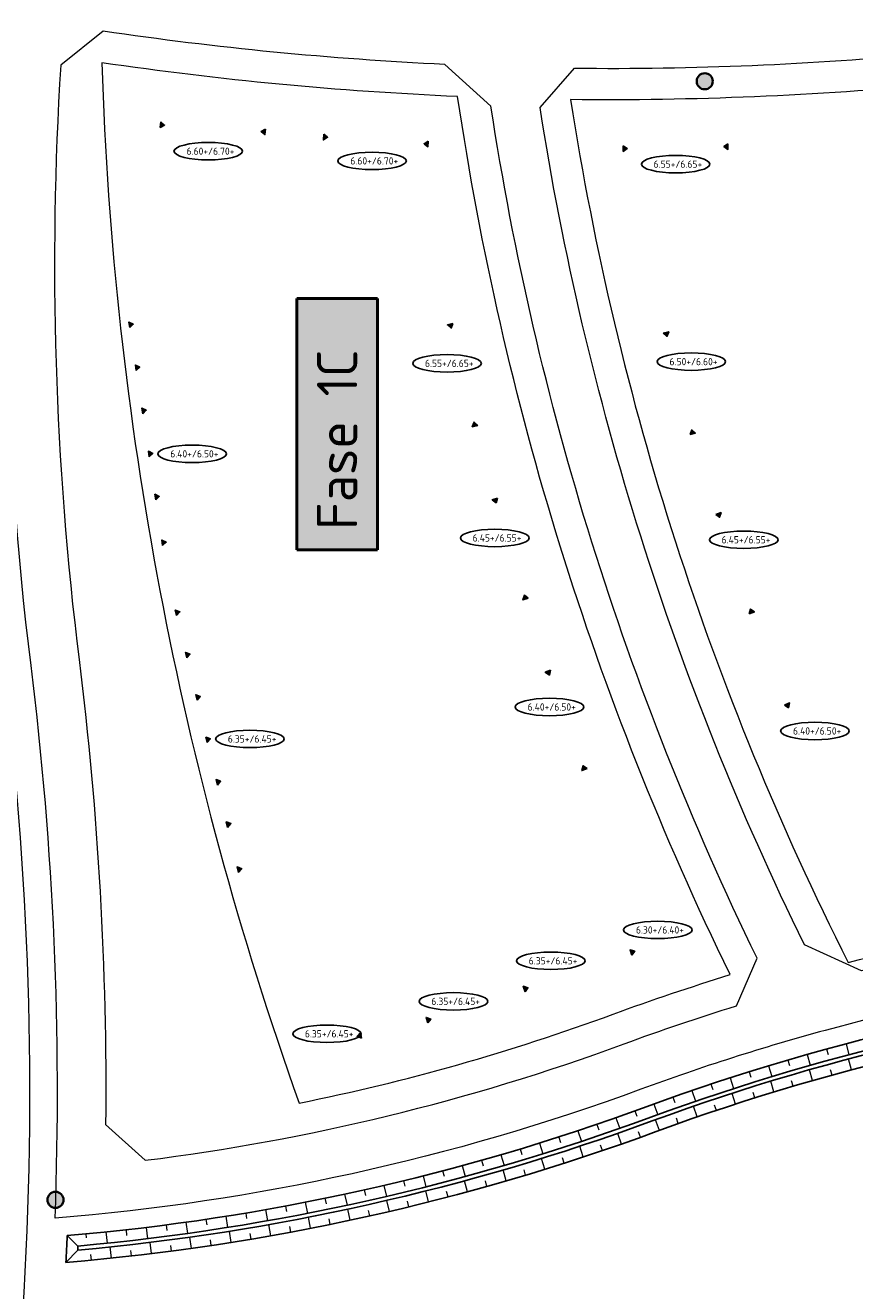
# Model space of a CAD drawing. Extents: x 168028 to 170416, y 448671 to 449636.
# Tile 12 of 32: x 168294 to 168397, y 449013 to 449170. Entities that reach past the tile are written whole.
import ezdxf
from ezdxf.enums import TextEntityAlignment as Align

# ---------------------------------------------------------------- set-up
doc = ezdxf.new("R2010")
doc.units = 0
doc.layers.add('N-GV-GR-BOOM_KNELPUNT-G', color=7, linetype='Continuous', lineweight=35, true_color=0xff8000)
doc.layers.add('N01-WE-KG-KADASTRAAL-O', color=150, linetype='Continuous', lineweight=18, true_color=0x007fff)
for name, color, linetype, lineweight in [('N-RO-OG-TOPOGRAFIE_BEBOUWING_ENTREE-S', 7, 'Continuous', 25), ('N-WA-GW-GRONDWERKLIJN-G', 90, 'Continuous', 25), ('N-WE-GW-TALUDARCERING_KORT-G', 90, 'Continuous', 13), ('N-WE-GW-TALUDARCERING_LANG-G', 90, 'Continuous', 13), ('N-WE-VH-KANTVERHARDING-G', 210, 'Continuous', 18), ('N-XX-AL-PEILMAAT_VLOERPEIL-S', 7, 'Continuous', 25), ('X-XX-AL-FASE-T50', 130, 'Continuous', 50)]:
    doc.layers.add(name, color=color, linetype=linetype, lineweight=lineweight)
doc.styles.add('NLCS-ISO', font='NLCS-ISO.ttf')
doc.styles.add('NLCS-ISO-ANNOTATIEF-T50', font='NLCS-ISO.ttf', dxfattribs={"height": 5})

msp = doc.modelspace()

# ---------------------------------------------------------------- hatches: boundary and pattern name
at = {"layer": 'N-GV-GR-BOOM_KNELPUNT-G'}
h = msp.add_hatch(color=256, dxfattribs=at)
h.dxf.hatch_style = 1
edge = h.paths.add_edge_path()
edge.add_arc((168378.433, 449162.798), 1, 0, 360)
h = msp.add_hatch(color=256, dxfattribs=at)
h.dxf.hatch_style = 1
edge = h.paths.add_edge_path()
edge.add_arc((168297.862, 449024.099), 1, 0, 360)
at = {"layer": 'N-RO-OG-TOPOGRAFIE_BEBOUWING_ENTREE-S'}
for points in [[(168310.95, 449157.774), (168310.871, 449157.079), (168311.407, 449157.37)], [(168323.922, 449156.871), (168323.844, 449156.175), (168323.386, 449156.579)], [(168331.156, 449156.226), (168331.11, 449155.527), (168331.632, 449155.844)], [(168344.128, 449155.37), (168344.082, 449154.671), (168343.606, 449155.054)], [(168381.305, 449155.045), (168381.318, 449154.346), (168380.812, 449154.686)], [(168368.307, 449154.801), (168368.321, 449154.101), (168368.814, 449154.46)], [(168307.077, 449132.253), (168306.973, 449132.945), (168307.519, 449132.674)], [(168347.19, 449132.757), (168346.509, 449132.592), (168346.967, 449132.189)], [(168373.279, 449131.554), (168373.956, 449131.734), (168373.746, 449131.161)], [(168307.884, 449126.914), (168307.779, 449127.606), (168308.326, 449127.335)], [(168308.691, 449121.574), (168308.586, 449122.267), (168309.133, 449121.995)], [(168350.257, 449120.124), (168349.577, 449119.959), (168349.799, 449120.527)], [(168376.608, 449118.988), (168377.285, 449119.167), (168376.818, 449119.561)], [(168309.497, 449116.235), (168309.393, 449116.927), (168309.939, 449116.656)], [(168310.304, 449110.896), (168310.199, 449111.588), (168310.746, 449111.316)], [(168352.727, 449111.119), (168352.058, 449110.914), (168352.539, 449110.539)], [(168379.788, 449109.09), (168380.451, 449109.313), (168380.279, 449108.728)], [(168311.162, 449105.213), (168311.058, 449105.905), (168311.605, 449105.634)], [(168356.534, 449098.689), (168355.865, 449098.484), (168356.053, 449099.065)], [(168312.9, 449096.536), (168312.736, 449097.217), (168313.304, 449096.993)], [(168383.94, 449096.771), (168384.604, 449096.994), (168384.112, 449097.356)], [(168314.164, 449091.286), (168314, 449091.967), (168314.568, 449091.743)], [(168359.302, 449089.761), (168358.646, 449089.517), (168359.148, 449089.17)], [(168315.428, 449086.036), (168315.265, 449086.717), (168315.833, 449086.494)], [(168388.316, 449085.454), (168388.968, 449085.709), (168388.823, 449085.116)], [(168316.693, 449080.786), (168316.529, 449081.467), (168317.097, 449081.244)], [(168363.835, 449077.577), (168363.179, 449077.333), (168363.332, 449077.923)], [(168317.957, 449075.536), (168317.793, 449076.217), (168318.361, 449075.994)], [(168319.222, 449070.287), (168319.058, 449070.967), (168319.626, 449070.744)], [(168320.568, 449064.696), (168320.404, 449065.377), (168320.972, 449065.154)], [(168369.385, 449054.427), (168369.158, 449055.09), (168369.745, 449054.92)], [(168356.138, 449049.91), (168355.912, 449050.573), (168356.498, 449050.403)], [(168344.053, 449046.046), (168343.862, 449046.72), (168344.439, 449046.519)], [(168335.858, 449044.151), (168335.703, 449044.834), (168335.293, 449044.382)]]:
    msp.add_hatch(color=256, dxfattribs=at).paths.add_polyline_path(points)

# ---------------------------------------------------------------- linework, layer by layer
at = {"layer": 'N-GV-GR-BOOM_KNELPUNT-G'}
for centre in [(168378.433, 449162.798), (168297.862, 449024.099)]:
    msp.add_circle(centre, 1, dxfattribs=at)
at = {"layer": 'N-RO-OG-TOPOGRAFIE_BEBOUWING_ENTREE-S'}
for points in [[(168310.95, 449157.774), (168310.871, 449157.079), (168311.407, 449157.37)], [(168323.922, 449156.871), (168323.844, 449156.175), (168323.386, 449156.579)], [(168331.156, 449156.226), (168331.11, 449155.527), (168331.632, 449155.844)], [(168344.128, 449155.37), (168344.082, 449154.671), (168343.606, 449155.054)], [(168381.305, 449155.045), (168381.318, 449154.346), (168380.812, 449154.686)], [(168368.307, 449154.801), (168368.321, 449154.101), (168368.814, 449154.46)], [(168307.077, 449132.253), (168306.973, 449132.945), (168307.519, 449132.674)], [(168347.19, 449132.757), (168346.509, 449132.592), (168346.967, 449132.189)], [(168373.279, 449131.554), (168373.956, 449131.734), (168373.746, 449131.161)], [(168307.884, 449126.914), (168307.779, 449127.606), (168308.326, 449127.335)], [(168308.691, 449121.574), (168308.586, 449122.267), (168309.133, 449121.995)], [(168350.257, 449120.124), (168349.577, 449119.959), (168349.799, 449120.527)], [(168376.608, 449118.988), (168377.285, 449119.167), (168376.818, 449119.561)], [(168309.497, 449116.235), (168309.393, 449116.927), (168309.939, 449116.656)], [(168310.304, 449110.896), (168310.199, 449111.588), (168310.746, 449111.316)], [(168352.727, 449111.119), (168352.058, 449110.914), (168352.539, 449110.539)], [(168379.788, 449109.09), (168380.451, 449109.313), (168380.279, 449108.728)], [(168311.162, 449105.213), (168311.058, 449105.905), (168311.605, 449105.634)], [(168356.534, 449098.689), (168355.865, 449098.484), (168356.053, 449099.065)], [(168312.9, 449096.536), (168312.736, 449097.217), (168313.304, 449096.993)], [(168383.94, 449096.771), (168384.604, 449096.994), (168384.112, 449097.356)], [(168314.164, 449091.286), (168314, 449091.967), (168314.568, 449091.743)], [(168359.302, 449089.761), (168358.646, 449089.517), (168359.148, 449089.17)], [(168315.428, 449086.036), (168315.265, 449086.717), (168315.833, 449086.494)], [(168388.316, 449085.454), (168388.968, 449085.709), (168388.823, 449085.116)], [(168316.693, 449080.786), (168316.529, 449081.467), (168317.097, 449081.244)], [(168363.835, 449077.577), (168363.179, 449077.333), (168363.332, 449077.923)], [(168317.957, 449075.536), (168317.793, 449076.217), (168318.361, 449075.994)], [(168319.222, 449070.287), (168319.058, 449070.967), (168319.626, 449070.744)], [(168320.568, 449064.696), (168320.404, 449065.377), (168320.972, 449065.154)], [(168369.385, 449054.427), (168369.158, 449055.09), (168369.745, 449054.92)], [(168356.138, 449049.91), (168355.912, 449050.573), (168356.498, 449050.403)], [(168344.053, 449046.046), (168343.862, 449046.72), (168344.439, 449046.519)], [(168335.858, 449044.151), (168335.703, 449044.834), (168335.293, 449044.382)]]:
    msp.add_lwpolyline(points, close=True, dxfattribs=at)
at = {"layer": 'N-WA-GW-GRONDWERKLIJN-G', "flags": 128}
for points in [[(168299.154, 449016.335, 0.0019431), (168299.314, 449019.66, 0.0668522), (168371.272, 449035.664, -0.0674085), (168443.369, 449051.614, -0.0013796), (168444.343, 449048.383, 0.0680574), (168372.41, 449032.566, -0.0672488)], [(168300.633, 449017.868, 0.0002936), (168300.657, 449018.373, 0.0657441), (168371.755, 449034.35, -0.0663709), (168442.359, 449050.123, -0.0002093), (168442.506, 449049.634, 0.066467), (168371.927, 449033.88, -0.0658063)]]:
    msp.add_lwpolyline(points, format="xyb", close=True, dxfattribs=at)
at = {"layer": 'N-WE-GW-TALUDARCERING_KORT-G'}
for p, q in [((168393.553, 449042.796), (168393.738, 449042.121)), ((168388.743, 449041.432), (168388.94, 449040.76)), ((168383.958, 449039.981), (168384.168, 449039.313)), ((168389.416, 449038.19), (168389.218, 449038.862)), ((168394.225, 449039.559), (168394.04, 449040.234)), ((168379.201, 449038.442), (168379.422, 449037.778)), ((168384.633, 449036.734), (168384.423, 449037.401)), ((168374.472, 449036.818), (168374.706, 449036.158)), ((168379.878, 449035.189), (168379.655, 449035.853)), ((168369.771, 449035.117), (168370.008, 449034.458)), ((168375.151, 449033.558), (168374.917, 449034.217)), ((168365.053, 449033.461), (168365.279, 449032.798)), ((168360.306, 449031.89), (168360.52, 449031.224)), ((168370.451, 449031.854), (168370.214, 449032.513)), ((168355.532, 449030.406), (168355.733, 449029.736)), ((168365.73, 449030.206), (168365.505, 449030.868)), ((168350.731, 449029.008), (168350.921, 449028.334)), ((168356.205, 449027.163), (168356.004, 449027.833)), ((168360.981, 449028.642), (168360.768, 449029.308)), ((168341.058, 449026.473), (168341.223, 449025.793)), ((168345.906, 449027.697), (168346.083, 449027.02)), ((168351.403, 449025.769), (168351.214, 449026.443)), ((168336.189, 449025.337), (168336.342, 449024.654)), ((168346.577, 449024.461), (168346.4, 449025.139)), ((168326.393, 449023.33), (168326.521, 449022.642)), ((168331.3, 449024.289), (168331.441, 449023.604)), ((168341.729, 449023.24), (168341.564, 449023.92)), ((168316.531, 449021.678), (168316.634, 449020.985)), ((168321.47, 449022.459), (168321.585, 449021.769)), ((168331.97, 449021.058), (168331.83, 449021.744)), ((168336.859, 449022.106), (168336.707, 449022.789)), ((168306.616, 449020.382), (168306.694, 449019.687)), ((168311.579, 449020.985), (168311.67, 449020.291)), ((168327.063, 449020.098), (168326.935, 449020.786)), ((168301.642, 449019.869), (168301.687, 449019.392)), ((168312.251, 449017.745), (168312.16, 449018.439)), ((168317.202, 449018.441), (168317.099, 449019.133)), ((168322.14, 449019.226), (168322.024, 449019.916)), ((168302.315, 449016.618), (168302.249, 449017.315)), ((168307.288, 449017.137), (168307.209, 449017.833))]:
    msp.add_line(p, q, dxfattribs=at)
at = {"layer": 'N-WE-GW-TALUDARCERING_LANG-G'}
for p, q in [((168391.145, 449042.125), (168391.527, 449040.778)), ((168395.967, 449043.446), (168396.325, 449042.092)), ((168386.347, 449040.717), (168386.754, 449039.378)), ((168396.639, 449040.21), (168396.28, 449041.563)), ((168381.576, 449039.222), (168382.007, 449037.89)), ((168387.021, 449037.473), (168386.613, 449038.812)), ((168391.817, 449038.886), (168391.434, 449040.232)), ((168376.833, 449037.641), (168377.288, 449036.317)), ((168382.252, 449035.972), (168381.819, 449037.304)), ((168372.119, 449035.974), (168372.598, 449034.658)), ((168377.511, 449034.384), (168377.054, 449035.708)), ((168367.416, 449034.278), (168367.879, 449032.957)), ((168362.683, 449032.665), (168363.123, 449031.336)), ((168372.8, 449032.709), (168372.319, 449034.024)), ((168357.922, 449031.137), (168358.338, 449029.801)), ((168368.094, 449031.019), (168367.632, 449032.341)), ((168353.134, 449029.696), (168353.526, 449028.352)), ((168363.359, 449029.413), (168362.921, 449030.743)), ((168348.321, 449028.342), (168348.689, 449026.991)), ((168358.596, 449027.891), (168358.182, 449029.229)), ((168343.485, 449027.074), (168343.828, 449025.717)), ((168348.993, 449025.105), (168348.627, 449026.456)), ((168353.807, 449026.455), (168353.417, 449027.8)), ((168333.747, 449024.802), (168334.04, 449023.433)), ((168338.626, 449025.894), (168338.944, 449024.531)), ((168344.156, 449023.84), (168343.814, 449025.198)), ((168328.849, 449023.799), (168329.117, 449022.425)), ((168339.297, 449022.662), (168338.979, 449024.026)), ((168319.002, 449022.057), (168319.221, 449020.674)), ((168323.933, 449022.883), (168324.177, 449021.505)), ((168329.519, 449020.567), (168329.25, 449021.941)), ((168334.417, 449021.571), (168334.124, 449022.94)), ((168304.13, 449020.115), (168304.274, 449018.722)), ((168309.099, 449020.673), (168309.268, 449019.283)), ((168314.057, 449021.32), (168314.251, 449019.934)), ((168319.673, 449018.822), (168319.453, 449020.205)), ((168324.604, 449019.651), (168324.359, 449021.029)), ((168309.771, 449017.43), (168309.601, 449018.82)), ((168314.728, 449018.082), (168314.533, 449019.468)), ((168304.803, 449016.867), (168304.657, 449018.259))]:
    msp.add_line(p, q, dxfattribs=at)
at = {"layer": 'N-WE-GW-TALUDARCERING_LANG-G', "flags": 128}
for points in [[(168299.314, 449019.66), (168300.657, 449018.373)], [(168299.154, 449016.335), (168300.633, 449017.868)]]:
    msp.add_lwpolyline(points, dxfattribs=at)
at = {"layer": 'N-WE-VH-KANTVERHARDING-G', "flags": 128}
for points in [[(168467.565, 448938.871, 0.0491077), (168457.894, 449018.176, 0.0127235), (168452.863, 449038.303, 0.0048005), (168449.589, 449049.688), (168443.309, 449053.897, 0.0457727), (168393.395, 449045.117, 0.0216858), (168370.485, 449037.804, -0.068043), (168297.822, 449021.824, 0.0400944), (168294.834, 449090.349, -0.0537011), (168293.415, 449176.757)], [(168390.806, 449055.708, -0.0754034), (168357.992, 449159.551), (168362.251, 449164.417, 0.0257105), (168406.354, 449166.244), (168412.095, 449162.018, 0.0453742), (168428.533, 449109.083, -0.0191493), (168444.886, 449064.764), (168441.37, 449059.754, 0.0389561), (168397.883, 449052.484), (168390.806, 449055.708)]]:
    msp.add_lwpolyline(points, format="xyb", dxfattribs=at)
msp.add_lwpolyline([(168351.893, 449159.724), (168346.171, 449164.879, -0.0247965), (168303.797, 449169.004), (168298.514, 449164.775, 0.0464675), (168300.788, 449091.089, -0.0332788), (168304.089, 449033.427), (168308.981, 449029, 0.0571072), (168368.414, 449043.435, -0.0129897), (168382.359, 449048.155), (168384.926, 449054.072, -0.075398)], format="xyb", close=True, dxfattribs=at)
at = {"layer": 'N-XX-AL-PEILMAAT_VLOERPEIL-S', "color": 7, "linetype": 'ByBlock'}
for centre in [(168316.825, 449154.125), (168337.149, 449152.919), (168374.826, 449152.519), (168346.454, 449127.819), (168376.766, 449128.032), (168314.82, 449116.598), (168352.383, 449106.169), (168383.276, 449105.944), (168359.169, 449085.212), (168392.108, 449082.236), (168321.996, 449081.249), (168372.601, 449057.566), (168359.34, 449053.74), (168347.251, 449048.708), (168331.554, 449044.69)]:
    msp.add_ellipse(centre, major_axis=(4.255, 0), ratio=0.2541392, dxfattribs=at)
at = {"layer": 'N01-WE-KG-KADASTRAAL-O', "flags": 128}
for points in [[(168347.77, 449160.902, -0.0256028), (168303.613, 449165.089, 0.0780713), (168328.107, 449036.09, 0.0382921), (168367.061, 449047.114, -0.0133445), (168381.588, 449052.02, -0.0768628)], [(168361.787, 449160.522, 0.0787063), (168396.246, 449053.537, -0.0401936), (168441.318, 449061.174, 0.0200915), (168424.374, 449107.365, -0.0464858), (168407.409, 449162.426, -0.0263576)], [(168290.623, 449100.684), (168287.89, 449100.556), (168262.529, 449099.372), (168262.5, 449098.87), (168257.443, 449012.229, 0.2000077), (168259.475, 449006.42), (168272.682, 448991.702), (168292.053, 448990.235, 0.0071726), (168293.235, 449002.369, 0.0483354), (168292.099, 449084.33, -0.0102256)]]:
    msp.add_lwpolyline(points, format="xyb", close=True, dxfattribs=at)

# ---------------------------------------------------------------- texts
at = {"layer": 'N-XX-AL-PEILMAAT_VLOERPEIL-S', "color": 7, "linetype": 'ByBlock', "style": 'NLCS-ISO'}
for s, p in [(' 6.60+/6.70+', (168316.825, 449154.125)), (' 6.60+/6.70+', (168337.149, 449152.919)), (' 6.55+/6.65+', (168374.826, 449152.519)), (' 6.55+/6.65+', (168346.454, 449127.819)), (' 6.50+/6.60+', (168376.766, 449128.032)), (' 6.40+/6.50+', (168314.82, 449116.598)), (' 6.45+/6.55+', (168352.383, 449106.169)), (' 6.45+/6.55+', (168383.276, 449105.944)), (' 6.40+/6.50+', (168359.169, 449085.212)), (' 6.40+/6.50+', (168392.108, 449082.236)), (' 6.35+/6.45+', (168321.996, 449081.249)), (' 6.30+/6.40+', (168372.601, 449057.566)), (' 6.35+/6.45+', (168359.34, 449053.74)), (' 6.35+/6.45+', (168347.251, 449048.708)), (' 6.35+/6.45+', (168331.554, 449044.69))]:
    msp.add_text(s, height=0.9, dxfattribs=at).set_placement(p, align=Align.MIDDLE)
at = {"layer": 'X-XX-AL-FASE-T50', "insert": (168330.315, 449107.183), "char_height": 5, "width": 26.16213, "attachment_point": 1, "rotation": 90, "style": 'NLCS-ISO-ANNOTATIEF-T50', "bg_fill": 17, "box_fill_scale": 1.5, "bg_fill_color": 256, "bg_fill_true_color": 16751001, "bg_fill_transparency": 0}
msp.add_mtext('Fase 1C', dxfattribs=at)

doc.saveas('drawing.dxf')
